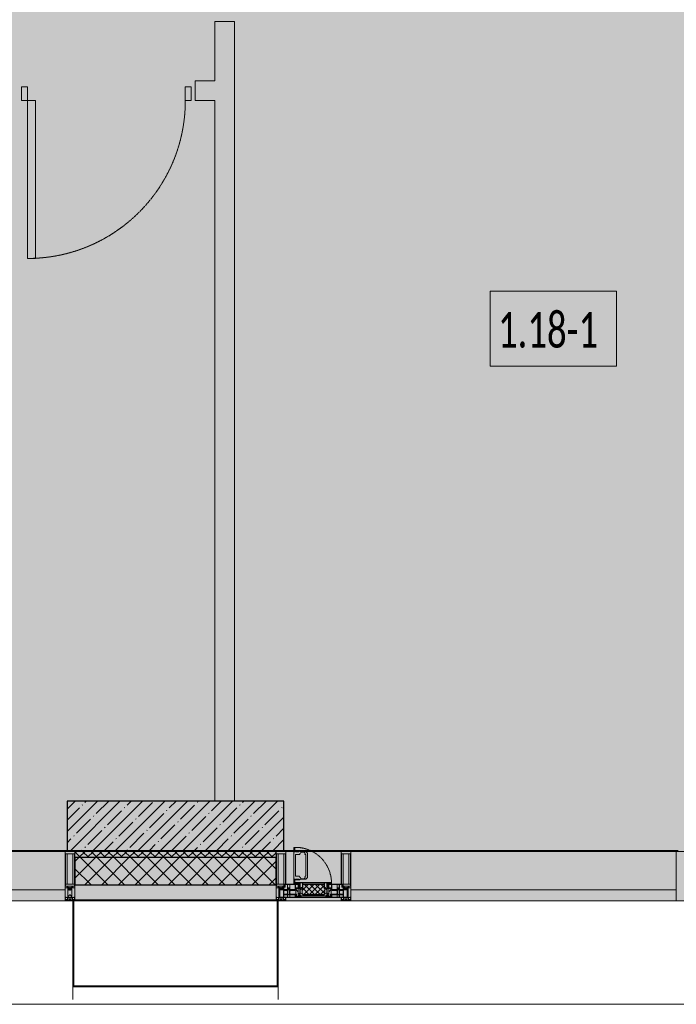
# Model space of a CAD drawing. Header units: millimetres. Extents: x -26897837 to 7466349, y -86687 to 22351.
# Tile 5 of 256: x 22988 to 26318, y -50259 to -45269. Entities that reach past the tile are written whole.
import ezdxf

# ---------------------------------------------------------------- set-up
doc = ezdxf.new("R2010")
doc.units = ezdxf.units.MM
doc.linetypes.add('-D1-02х01', pattern=[3, 2, -1])
for name, color, linetype, lineweight in [('_0', 7, 'Continuous', 13), ('A-010-A_ROOM', 7, 'Continuous', 18), ('A-200-M_WALL', 7, 'Continuous', 5), ('A-200-M_WALL_INT', 7, 'Continuous', 5), ('A-200-M_WALL_PAT', 7, 'Continuous', 5), ('A-214-M_CURT_WALL', 7, 'Continuous', 5), ('A-215-M_CURT_PANEL', 7, 'Continuous', 5), ('A-230-M_FLOOR', 7, 'Continuous', 5), ('A-280-M_COLUMN', 7, 'Continuous', 5), ('A-314-M_WINDOW', 7, 'Continuous', 5), ('A-325-M_DOOR', 7, 'Continuous', 5), ('S-280-M_COLUMN', 7, 'Continuous', 5), ('Z-060-M_DETAIL', 7, 'Continuous', 5), ('Ограждение', 7, 'Continuous', 5), ('Поручни', 7, 'Continuous', 5)]:
    doc.layers.add(name, color=color, linetype=linetype, lineweight=lineweight)
doc.styles.add('Calibri Light_2', font='Calibri light.ttf', dxfattribs={"width": 0.7, "height": 250})

# ---------------------------------------------------------------- blocks, each defined once
blk = doc.blocks.new('System Panel - A_PAN_Glass-5793590-50_AS_Plan_13')
at = {"layer": 'A-215-M_CURT_PANEL'}
for p, q in [((825, 55), (-825, 55)), ((-825, 55), (-825, 0)), ((825, 0), (825, 55)), ((-825, 0), (825, 0))]:
    blk.add_line(p, q, dxfattribs=at)
blk = doc.blocks.new('Rectangular Mullion - R_StandardFrame_50Wx250H-3725449-50_AS_Plan_13')
at = {"layer": 'A-214-M_CURT_WALL'}
blk.add_line((33540, -505), (31890, -505), dxfattribs=at)
blk = doc.blocks.new('A_PAN_Створка - 383мм-V18-50_AS_Plan_13')
at = {"layer": 'A-215-M_CURT_PANEL'}
h = blk.add_hatch(dxfattribs=at)
h.set_pattern_fill('FP_21', color=256, style=0, pattern_type=2)
h.set_pattern_definition([(225, (-11700, -754.981), (14.142136, -14.142136), []), (315, (-11700, -754.981), (14.142136, 14.142136), [])])
h.paths.add_polyline_path([(-10.9, -31.8), (-54.5, -31.8), (-54.9, -34.1), (-57.2, -36.4), (-57.2, -60.8), (-54.6, -63.4), (-53.6, -82.7), (54.6, -81.8), (54.6, -63.4), (57.2, -60.8), (57.2, -36.4), (54.9, -34.1), (54.5, -31.8)])
at = {"layer": 'A-314-M_WINDOW'}
for p, q in [((-67.9, -17), (-171, -17)), ((-171, -17), (-171, -57)), ((-171, -18.5), (-153.5, -18.5)), ((-153.5, -18.5), (-152, -20)), ((-152, -20), (-152, -73.5)), ((-150.5, -17), (-150.5, -29.4)), ((-132.4, -18.6), (-150.5, -18.6)), ((-150.5, -29.4), (-132.4, -29.4)), ((-150.5, -33.6), (-150.5, -68)), ((-136.3, -33.6), (-150.5, -33.6)), ((-137.2, -31), (-135.8, -35)), ((-132.5, -31), (-137.2, -31)), ((-132.1, -36.8), (-135.8, -35)), ((-132.1, -49), (-135.8, -50.8)), ((-132.5, -31.9), (-133.4, -33.7)), ((-133.4, -33.7), (-130.1, -35.3)), ((-132.5, -31.9), (-132.5, -31)), ((-132.4, -29.4), (-132.4, -18.6)), ((-132.1, -49), (-132.1, -36.8)), ((-131, -18.2), (-131, -29.5)), ((-120.8, -18.2), (-131, -18.2)), ((-131, -29.5), (-120.8, -29.5)), ((-131, -30.9), (-131, -33)), ((-120.8, -30.9), (-131, -30.9)), ((-129.4, -34.6), (-131, -33)), ((-130.1, -35.3), (-129.4, -34.6)), ((-130.1, -35.3), (-130.1, -50.4)), ((-122.4, -34.6), (-120.8, -33)), ((-121.7, -35.3), (-122.4, -34.6)), ((-118.4, -33.7), (-121.7, -35.3)), ((-121.7, -35.3), (-121.7, -50.4)), ((-120.8, -18.2), (-120.8, -29.5)), ((-120.8, -30.9), (-120.8, -33)), ((-119.7, -36.8), (-115.9, -35)), ((-119.7, -49), (-119.7, -36.8)), ((-119.7, -49), (-115.9, -50.8)), ((-119.3, -18.6), (-92.5, -18.6)), ((-119.3, -29.4), (-119.3, -18.6)), ((-92.5, -29.4), (-119.3, -29.4)), ((-119.3, -31), (-114.6, -31)), ((-119.3, -31.9), (-119.3, -31)), ((-119.3, -31.9), (-118.4, -33.7)), ((-114.6, -31), (-115.9, -35)), ((-94.1, -33.5), (-115.4, -33.5)), ((-89.9, -35.1), (-94.1, -33.5)), ((-92.5, -18.6), (-92.5, -29.4)), ((-90.8, -18.5), (-90.8, -29.4)), ((-87.3, -18.5), (-90.8, -18.5)), ((-90.8, -29.4), (-85.9, -29.4)), ((-89.9, -32.5), (-89.9, -35.1)), ((-85.9, -32.5), (-89.9, -32.5)), ((-89.9, -35.1), (-89.9, -50.9)), ((-87.3, -20.4), (-87.3, -18.5)), ((-87.3, -20.4), (-87.3, -21.9)), ((-84.8, -20.4), (-87.3, -20.4)), ((-87.3, -21.9), (-85.9, -21.9)), ((-85.9, -18.2), (-85.9, -20.4)), ((-75.9, -18.2), (-85.9, -18.2)), ((-85.9, -21.9), (-85.9, -29.4)), ((-85.9, -29.4), (-85.9, -32.5)), ((-85.9, -53.5), (-78, -45.6)), ((-83.4, -20.4), (-84.8, -20.4)), ((-70, -33.8), (-83.4, -20.4)), ((-78, -84), (-78, -23.5)), ((-78, -23.5), (-67.9, -23.5)), ((-78, -36.8), (-70, -36.8)), ((-78, -45.6), (-78, -36.8)), ((-75.9, -21.5), (-75.9, -18.2)), ((-75.9, -21.5), (-75.9, -23.5)), ((-74.9, -21.5), (-75.9, -21.5)), ((-75.9, -23.5), (-73, -23.5)), ((-74.9, -17.9), (-74.9, -21.5)), ((-68.9, -17.9), (-74.9, -17.9)), ((-67.2, -29.3), (-73, -23.5)), ((-61.4, -23.5), (-70, -32.1)), ((-70, -32.1), (-70, -62.5)), ((-70, -36.8), (-70, -33.8)), ((-68.9, -21.5), (-68.9, -17.9)), ((-67.9, -21.5), (-68.9, -21.5)), ((67.9, -17), (-67.9, -17)), ((-61.4, -23.5), (-67.9, -17)), ((-67.9, -17), (-67.9, -23.5)), ((-67.9, -17), (67.9, -17)), ((-67.9, -21.5), (-67.9, -23.5)), ((-67.9, -23.5), (-64.6, -26.8)), ((-67.9, -23.5), (-64.6, -26.8)), ((-64.6, -26.8), (-67.2, -29.3)), ((-64.6, -26.8), (-61.4, -23.5)), ((61.4, -23.5), (-61.4, -23.5)), ((67.9, -17), (61.4, -23.5)), ((70, -32.1), (61.4, -23.5)), ((61.4, -23.5), (64.6, -26.8)), ((67.9, -23.5), (64.6, -26.8)), ((64.6, -26.8), (67.9, -23.5)), ((64.6, -26.8), (67.2, -29.3)), ((67.2, -29.3), (73, -23.5)), ((67.9, -23.5), (67.9, -17)), ((171, -17), (67.9, -17)), ((67.9, -21.5), (67.9, -23.5)), ((67.9, -21.5), (68.9, -21.5)), ((67.9, -23.5), (78, -23.5)), ((68.9, -17.9), (74.9, -17.9)), ((68.9, -21.5), (68.9, -17.9)), ((70, -33.8), (83.4, -20.4)), ((70, -62.5), (70, -32.1)), ((70, -36.8), (70, -33.8)), ((78, -36.8), (70, -36.8)), ((75.9, -23.5), (73, -23.5)), ((74.9, -17.9), (74.9, -21.5)), ((74.9, -21.5), (75.9, -21.5)), ((75.9, -18.2), (85.9, -18.2)), ((75.9, -21.5), (75.9, -18.2)), ((75.9, -21.5), (75.9, -23.5)), ((78, -23.5), (78, -84)), ((78, -45.6), (78, -36.8)), ((85.9, -53.5), (78, -45.6)), ((83.4, -20.4), (84.8, -20.4)), ((84.8, -20.4), (87.3, -20.4)), ((85.9, -18.2), (85.9, -20.4)), ((85.9, -21.9), (85.9, -29.4)), ((87.3, -21.9), (85.9, -21.9)), ((85.9, -29.4), (85.9, -32.5)), ((90.8, -29.4), (85.9, -29.4)), ((85.9, -32.5), (89.9, -32.5)), ((87.3, -18.5), (90.8, -18.5)), ((87.3, -20.4), (87.3, -18.5)), ((87.3, -20.4), (87.3, -21.9)), ((89.9, -32.5), (89.9, -35.1)), ((89.9, -35.1), (94.1, -33.5)), ((89.9, -35.1), (89.9, -50.9)), ((90.8, -18.5), (90.8, -29.4)), ((92.5, -18.6), (92.5, -29.4)), ((119.3, -18.6), (92.5, -18.6)), ((92.5, -29.4), (119.3, -29.4)), ((94.1, -33.5), (115.4, -33.5)), ((114.6, -31), (115.9, -35)), ((119.3, -31), (114.6, -31)), ((119.7, -36.8), (115.9, -35)), ((119.7, -49), (115.9, -50.8)), ((119.3, -31.9), (118.4, -33.7)), ((118.4, -33.7), (121.7, -35.3)), ((119.3, -29.4), (119.3, -18.6)), ((119.3, -31.9), (119.3, -31)), ((119.7, -49), (119.7, -36.8)), ((120.8, -18.2), (120.8, -29.5)), ((120.8, -18.2), (131, -18.2)), ((131, -29.5), (120.8, -29.5)), ((120.8, -30.9), (120.8, -33)), ((120.8, -30.9), (131, -30.9)), ((122.4, -34.6), (120.8, -33)), ((121.7, -35.3), (122.4, -34.6)), ((121.7, -35.3), (121.7, -50.4)), ((129.4, -34.6), (131, -33)), ((130.1, -35.3), (129.4, -34.6)), ((133.4, -33.7), (130.1, -35.3)), ((130.1, -35.3), (130.1, -50.4)), ((131, -18.2), (131, -29.5)), ((131, -30.9), (131, -33)), ((132.1, -36.8), (135.8, -35)), ((132.1, -49), (132.1, -36.8)), ((132.1, -49), (135.8, -50.8)), ((132.4, -18.6), (150.5, -18.6)), ((132.4, -29.4), (132.4, -18.6)), ((150.5, -29.4), (132.4, -29.4)), ((132.5, -31), (137.2, -31)), ((132.5, -31.9), (132.5, -31)), ((132.5, -31.9), (133.4, -33.7)), ((137.2, -31), (135.8, -35)), ((136.3, -33.6), (150.5, -33.6)), ((150.5, -17), (150.5, -29.4)), ((150.5, -33.6), (150.5, -68)), ((153.5, -18.5), (152, -20)), ((152, -20), (152, -73.5)), ((171, -18.5), (153.5, -18.5)), ((171, -57), (171, -17)), ((-171, -55.5), (-152, -55.5)), ((-171, -57), (-156, -57)), ((-153, -60), (-153, -73.5)), ((-153, -73.5), (-150, -73.5)), ((-136.4, -52.4), (-150.5, -52.4)), ((-150.5, -56.6), (-132.4, -56.6)), ((-150.5, -68), (-143.5, -68)), ((-150.5, -69.5), (-150.5, -73.5)), ((-145, -69.5), (-150.5, -69.5)), ((-150, -73.5), (-150, -84)), ((-150, -84), (-78, -84)), ((-148.5, -81), (-148.5, -82.5)), ((-143.5, -81), (-148.5, -81)), ((-148.5, -82.5), (-132.4, -82.5)), ((-145, -69.5), (-145, -79.5)), ((-143.5, -68), (-143.5, -81)), ((-137.2, -54.8), (-135.8, -50.8)), ((-132.5, -54.8), (-137.2, -54.8)), ((-133.4, -52), (-130.1, -50.4)), ((-132.5, -53.8), (-133.4, -52)), ((-132.5, -53.8), (-132.5, -54.8)), ((-132.4, -56.6), (-132.4, -82.5)), ((-129.4, -51.1), (-131, -52.7)), ((-131, -55.1), (-131, -52.7)), ((-120.8, -55.1), (-131, -55.1)), ((-131, -56.5), (-131, -62.6)), ((-131, -56.5), (-120.8, -56.5)), ((-120.8, -62.6), (-131, -62.6)), ((-131, -64.6), (-120.8, -64.6)), ((-131, -82.5), (-131, -64.6)), ((-131, -82.5), (-120.8, -82.5)), ((-130.1, -50.4), (-129.4, -51.1)), ((-121.7, -50.4), (-122.4, -51.1)), ((-122.4, -51.1), (-120.8, -52.7)), ((-118.4, -52), (-121.7, -50.4)), ((-120.8, -55.1), (-120.8, -52.7)), ((-120.8, -56.5), (-120.8, -62.6)), ((-120.8, -82.5), (-120.8, -64.6)), ((-119.3, -53.8), (-118.4, -52)), ((-119.3, -53.8), (-119.3, -54.8)), ((-119.3, -54.8), (-114.6, -54.8)), ((-119.3, -56.6), (-119.3, -82.5)), ((-92.5, -56.6), (-119.3, -56.6)), ((-119.3, -82.5), (-92.5, -82.5)), ((-114.6, -54.8), (-115.9, -50.8)), ((-94.1, -52.5), (-115.3, -52.5)), ((-89.9, -50.9), (-94.1, -52.5)), ((-92.5, -56.6), (-92.5, -82.5)), ((-73.9, -87.5), (-91.5, -87.5)), ((-91.5, -87.5), (-91.5, -92)), ((-91.5, -92), (91.5, -92)), ((-90.8, -56.6), (-85.9, -56.6)), ((-90.8, -62.7), (-90.8, -56.6)), ((-80.4, -62.7), (-90.8, -62.7)), ((-90.8, -64.6), (-90.8, -82.5)), ((-80.1, -64.6), (-90.8, -64.6)), ((-90.8, -82.5), (-79.5, -82.5)), ((-89.9, -52.2), (-89.9, -50.9)), ((-89.9, -52.2), (-88.6, -53.5)), ((-85.9, -53.5), (-88.6, -53.5)), ((-85.9, -56.6), (-85.9, -53.5)), ((-78, -84), (-85, -84)), ((-85, -84), (-85, -87.5)), ((-85, -87.5), (-78, -87.5)), ((-80.4, -61.1), (-80.4, -62.7)), ((-78, -61.1), (-80.4, -61.1)), ((-80.1, -66.1), (-80.1, -64.6)), ((-78, -66.1), (-80.1, -66.1)), ((-79.5, -80.6), (-78, -80.6)), ((-79.5, -82.5), (-79.5, -80.6)), ((-78, -66.1), (-78, -61.1)), ((-78, -87.5), (-78, -84)), ((-78, -84), (-73.9, -84)), ((-70, -62.5), (-73.9, -62.5)), ((-73.9, -62.5), (-73.9, -87.5)), ((73.9, -62.5), (70, -62.5)), ((73.9, -87.5), (73.9, -62.5)), ((73.9, -84), (78, -84)), ((91.5, -87.5), (73.9, -87.5)), ((78, -61.1), (80.4, -61.1)), ((78, -66.1), (78, -61.1)), ((78, -66.1), (80.1, -66.1)), ((79.5, -80.6), (78, -80.6)), ((78, -87.5), (78, -84)), ((78, -84), (85, -84)), ((78, -84), (150, -84)), ((85, -87.5), (78, -87.5)), ((79.5, -82.5), (79.5, -80.6)), ((90.8, -82.5), (79.5, -82.5)), ((80.1, -64.6), (90.8, -64.6)), ((80.1, -66.1), (80.1, -64.6)), ((80.4, -61.1), (80.4, -62.7)), ((80.4, -62.7), (90.8, -62.7)), ((85, -84), (85, -87.5)), ((85.9, -53.5), (88.6, -53.5)), ((85.9, -56.6), (85.9, -53.5)), ((90.8, -56.6), (85.9, -56.6)), ((89.9, -52.2), (88.6, -53.5)), ((89.9, -50.9), (94.1, -52.5)), ((89.9, -52.2), (89.9, -50.9)), ((90.8, -62.7), (90.8, -56.6)), ((90.8, -64.6), (90.8, -82.5)), ((91.5, -92), (91.5, -87.5)), ((92.5, -56.6), (119.3, -56.6)), ((92.5, -56.6), (92.5, -82.5)), ((119.3, -82.5), (92.5, -82.5)), ((94.1, -52.5), (115.3, -52.5)), ((114.6, -54.8), (115.9, -50.8)), ((119.3, -54.8), (114.6, -54.8)), ((118.4, -52), (121.7, -50.4)), ((119.3, -53.8), (118.4, -52)), ((119.3, -53.8), (119.3, -54.8)), ((119.3, -56.6), (119.3, -82.5)), ((122.4, -51.1), (120.8, -52.7)), ((120.8, -55.1), (120.8, -52.7)), ((120.8, -55.1), (131, -55.1)), ((120.8, -56.5), (120.8, -62.6)), ((131, -56.5), (120.8, -56.5)), ((120.8, -62.6), (131, -62.6)), ((120.8, -82.5), (120.8, -64.6)), ((131, -64.6), (120.8, -64.6)), ((131, -82.5), (120.8, -82.5)), ((121.7, -50.4), (122.4, -51.1)), ((130.1, -50.4), (129.4, -51.1)), ((129.4, -51.1), (131, -52.7)), ((133.4, -52), (130.1, -50.4)), ((131, -55.1), (131, -52.7)), ((131, -56.5), (131, -62.6)), ((131, -82.5), (131, -64.6)), ((150.5, -56.6), (132.4, -56.6)), ((132.4, -56.6), (132.4, -82.5)), ((148.5, -82.5), (132.4, -82.5)), ((132.5, -53.8), (133.4, -52)), ((132.5, -53.8), (132.5, -54.8)), ((132.5, -54.8), (137.2, -54.8)), ((137.2, -54.8), (135.8, -50.8)), ((136.4, -52.4), (150.5, -52.4)), ((143.5, -68), (143.5, -81)), ((150.5, -68), (143.5, -68)), ((143.5, -81), (148.5, -81)), ((145, -69.5), (150.5, -69.5)), ((145, -69.5), (145, -79.5)), ((148.5, -81), (148.5, -82.5)), ((150, -84), (150, -73.5)), ((150, -73.5), (153, -73.5)), ((150.5, -69.5), (150.5, -73.5)), ((171, -55.5), (152, -55.5)), ((153, -73.5), (153, -60)), ((156, -57), (171, -57))]:
    blk.add_line(p, q, dxfattribs=at)
for centre, start, end in [((-156, -60), 0, 90), ((156, -60), 90, 180)]:
    blk.add_arc(centre, 3, start, end, dxfattribs=at)
at = {"layer": 'A-314-M_WINDOW', "linetype": '-D1-02х01'}
blk.add_arc((91.4, -87.5), 183, 181.4091, 271.1445, dxfattribs=at)
at = {"layer": 'Z-060-M_DETAIL'}
for p, q in [((-70, -32.1), (-61.4, -23.5)), ((-70, -62.5), (-70, -32.1)), ((-67.8, -38.3), (-65.7, -37.4)), ((-67.8, -55.7), (-67.8, -38.3)), ((-65.7, -37.4), (-60.8, -34.7)), ((61.4, -23.5), (-61.4, -23.5)), ((-60.8, -34.7), (-57.3, -35.9)), ((-55.2, -33.8), (-57.3, -35.9)), ((-54.9, -34.1), (-57.2, -36.4)), ((-57.2, -36.4), (-57.2, -60.8)), ((-55.2, -33.8), (-54.8, -31.5)), ((-54.9, -25.8), (-53.9, -24.8)), ((-54.9, -29.5), (-54.9, -25.8)), ((-53.9, -30.5), (-54.9, -29.5)), ((-54.5, -31.8), (-54.9, -34.1)), ((0, -31.5), (-54.8, -31.5)), ((54.5, -31.8), (-54.5, -31.8)), ((-53.9, -24.8), (53.9, -24.8)), ((53.9, -30.5), (-53.9, -30.5)), ((0, -31.5), (54.8, -31.5)), ((54.9, -25.8), (53.9, -24.8)), ((53.9, -30.5), (54.9, -29.5)), ((54.9, -34.1), (54.5, -31.8)), ((55.2, -33.8), (54.8, -31.5)), ((54.9, -29.5), (54.9, -25.8)), ((57.2, -36.4), (54.9, -34.1)), ((55.2, -33.8), (57.3, -35.9)), ((57.2, -60.8), (57.2, -36.4)), ((60.8, -34.7), (57.3, -35.9)), ((65.7, -37.4), (60.8, -34.7)), ((70, -32.1), (61.4, -23.5)), ((67.8, -38.3), (65.7, -37.4)), ((67.8, -55.7), (67.8, -38.3)), ((70, -62.5), (70, -32.1)), ((-91.5, -87.5), (-73.9, -87.5)), ((-91.5, -92), (-91.5, -87.5)), ((-91.5, -92), (91.5, -92)), ((-83.4, -90.3), (-83.4, -87.5)), ((-83.4, -90.3), (-69.4, -90.3)), ((-73.9, -62.5), (-70, -62.5)), ((-73.9, -87.5), (-73.9, -62.5)), ((-69.4, -66.5), (-73.9, -66.5)), ((-73.9, -81.5), (-69.4, -81.5)), ((-69.4, -85.5), (-73.9, -85.5)), ((-69.4, -81.5), (-69.4, -66.5)), ((-69.4, -90.3), (-69.4, -85.5)), ((-61.7, -62.5), (-67.9, -62.5)), ((-67.9, -62.5), (-67.9, -89.3)), ((-67.9, -89.3), (-66.9, -90.3)), ((-66, -56.5), (-67.8, -55.7)), ((-66.9, -90.3), (-57.4, -90.3)), ((-66, -56.5), (-62, -59.1)), ((-62, -59.1), (-60.7, -61)), ((-61.7, -64.9), (-61.7, -62.5)), ((-60.1, -67.7), (-61.7, -64.9)), ((-60.7, -61), (-57.4, -61)), ((-56.4, -67.7), (-60.1, -67.7)), ((-57.4, -61), (-54.9, -63.5)), ((-57.4, -90.3), (-56.4, -89.4)), ((-57.2, -60.8), (-54.6, -63.4)), ((-56.4, -89.4), (-56.4, -67.7)), ((-54.9, -63.5), (-54.9, -81.9)), ((-54.9, -81.9), (-53.8, -83)), ((-54.9, -85.6), (-53.9, -84.6)), ((-54.9, -89.3), (-54.9, -85.6)), ((-53.9, -90.3), (-54.9, -89.3)), ((-54.6, -63.4), (-54.6, -81.8)), ((-54.6, -81.8), (-53.6, -82.7)), ((-53.9, -84.6), (53.9, -84.6)), ((53.9, -90.3), (-53.9, -90.3)), ((53.8, -83), (-53.8, -83)), ((-53.6, -82.7), (53.6, -82.7)), ((53.6, -82.7), (54.6, -81.8)), ((54.9, -81.9), (53.8, -83)), ((54.9, -85.6), (53.9, -84.6)), ((53.9, -90.3), (54.9, -89.3)), ((54.6, -63.4), (57.2, -60.8)), ((54.6, -81.8), (54.6, -63.4)), ((57.4, -61), (54.9, -63.5)), ((54.9, -63.5), (54.9, -81.9)), ((54.9, -89.3), (54.9, -85.6)), ((56.4, -67.7), (60.1, -67.7)), ((56.4, -89.4), (56.4, -67.7)), ((57.4, -90.3), (56.4, -89.4)), ((60.7, -61), (57.4, -61)), ((66.9, -90.3), (57.4, -90.3)), ((60.1, -67.7), (61.7, -64.9)), ((62, -59.1), (60.7, -61)), ((61.7, -62.5), (67.9, -62.5)), ((61.7, -64.9), (61.7, -62.5)), ((66, -56.5), (62, -59.1)), ((66, -56.5), (67.8, -55.7)), ((67.9, -89.3), (66.9, -90.3)), ((67.9, -62.5), (67.9, -89.3)), ((69.4, -66.5), (73.9, -66.5)), ((69.4, -81.5), (69.4, -66.5)), ((73.9, -81.5), (69.4, -81.5)), ((69.4, -85.5), (73.9, -85.5)), ((69.4, -90.3), (69.4, -85.5)), ((83.4, -90.3), (69.4, -90.3)), ((73.9, -62.5), (70, -62.5)), ((73.9, -87.5), (73.9, -62.5)), ((91.5, -87.5), (73.9, -87.5)), ((83.4, -90.3), (83.4, -87.5)), ((91.5, -92), (91.5, -87.5))]:
    blk.add_line(p, q, dxfattribs=at)
at = {"layer": 'Z-060-M_DETAIL', "color": 9, "true_color": 0xc8c8c8}
for p, q in [((95.1, -87.5), (95.1, -105.1)), ((99.6, -87.5), (95.1, -87.5)), ((97.9, -95.6), (95.1, -95.6)), ((97.9, -95.6), (97.9, -109.6)), ((99.6, -270.5), (99.6, -87.5)), ((39.7, -109), (31.1, -117.6)), ((31.1, -117.6), (31.1, -240.4)), ((41.4, -123.8), (39.1, -124.2)), ((39.1, -179), (39.1, -124.2)), ((70.1, -109), (39.7, -109)), ((41.4, -123.8), (43.5, -121.7)), ((45, -113.3), (42.3, -118.2)), ((42.3, -118.2), (43.5, -121.7)), ((45.9, -111.2), (45, -113.3)), ((63.3, -111.2), (45.9, -111.2)), ((64.1, -113), (63.3, -111.2)), ((64.1, -113), (66.7, -117)), ((66.7, -117), (68.6, -118.3)), ((68.6, -118.3), (68.6, -121.6)), ((68.6, -121.6), (71.1, -124.1)), ((70.1, -105.1), (70.1, -109)), ((95.1, -105.1), (70.1, -105.1)), ((71.1, -124.1), (89.5, -124.1)), ((74.1, -109.6), (74.1, -105.1)), ((89.1, -109.6), (74.1, -109.6)), ((89.1, -105.1), (89.1, -109.6)), ((89.5, -124.1), (90.6, -125.2)), ((90.6, -125.2), (90.6, -232.8)), ((93.1, -109.6), (93.1, -105.1)), ((97.9, -109.6), (93.1, -109.6)), ((39.1, -179), (39.1, -233.8)), ((39.7, -249), (31.1, -240.4)), ((41.4, -234.2), (39.1, -233.8)), ((70.1, -249), (39.7, -249)), ((41.4, -234.2), (43.5, -236.3)), ((42.3, -239.8), (43.5, -236.3)), ((45, -244.7), (42.3, -239.8)), ((45.9, -246.8), (45, -244.7)), ((63.3, -246.8), (45.9, -246.8)), ((64.1, -245), (63.3, -246.8)), ((64.1, -245), (66.7, -241)), ((66.7, -241), (68.6, -239.7)), ((68.6, -236.4), (71.1, -233.9)), ((68.6, -239.7), (68.6, -236.4)), ((70.1, -252.9), (70.1, -249)), ((71.1, -233.9), (89.5, -233.9)), ((74.1, -248.4), (74.1, -252.9)), ((89.1, -248.4), (74.1, -248.4)), ((89.1, -252.9), (89.1, -248.4)), ((89.5, -233.9), (90.6, -232.8)), ((93.1, -248.4), (93.1, -252.9)), ((97.9, -248.4), (93.1, -248.4)), ((97.9, -262.4), (97.9, -248.4)), ((95.1, -252.9), (70.1, -252.9)), ((95.1, -270.5), (95.1, -252.9)), ((97.9, -262.4), (95.1, -262.4)), ((99.6, -270.5), (95.1, -270.5))]:
    blk.add_line(p, q, dxfattribs=at)
blk = doc.blocks.new('Rectangular Mullion - R_StandardFrame_50Wx250H-V3-50_AS_Plan_13')
at = {"layer": 'A-214-M_CURT_WALL'}
for p, q in [((37450, 15934.9), (37450, 16145)), ((37700, 15865), (37700, 16145)), ((37450, 15865), (37450, 15905.4))]:
    blk.add_line(p, q, dxfattribs=at)
blk = doc.blocks.new('Rectangular Mullion - 50Wx250H-V1-50_AS_Plan_13')
at = {"layer": 'Z-060-M_DETAIL'}
for p, q in [((-25, 84), (-25, 250)), ((-25, 250), (0, 250)), ((25, 250), (0, 250)), ((25, 65.2), (25, 250)), ((-23, 237.3), (0, 237.3)), ((-23, 237.3), (-23, 84)), ((-14.9, 84), (-14.9, 237.3)), ((23, 237.3), (0, 237.3)), ((14.9, 84), (14.9, 237.3)), ((23, 237.3), (23, 73.6)), ((0, 84), (-15, 84)), ((-0.5, 73.6), (-15, 73.6)), ((-10, 71.3), (-12, 71.3)), ((-10, 57.4), (-10, 71.3)), ((-7, 65.2), (-5.9, 67.3)), ((-7, 65.2), (-7, 57)), ((-4.1, 67.3), (-5.9, 67.3)), ((-4.1, 67.3), (-2.9, 65.1)), ((-2.9, 65.1), (-2.9, 57)), ((0, 84), (23, 84)), ((0.5, 73.6), (23, 73.6)), ((4.1, 67.3), (2.9, 65.1)), ((2.9, 65.1), (2.9, 57)), ((4.1, 67.3), (5.9, 67.3)), ((7, 65.2), (5.9, 67.3)), ((7, 65.2), (7, 54.7)), ((8.7, 53), (7, 54.7)), ((8.7, 53), (10, 53)), ((10, 71.3), (14, 71.3)), ((10, 53), (10, 71.3)), ((10, 53), (10, 17)), ((14, 71.3), (14, 65.2)), ((14, 65.2), (25, 65.2)), ((-23.8, 14.6), (-25, 14.2)), ((-25, 0), (-25, 14.2)), ((-23.8, 17), (-23.8, 14.6)), ((-22.5, 10.6), (-23.8, 14.6)), ((-22.5, 10.6), (-23.7, 9.9)), ((-23.7, 1.3), (-23.7, 9.9)), ((-23.7, 1.3), (-11.8, 1.3)), ((-23.2, 10.2), (-22.5, 8)), ((-22.5, 8), (-22.5, 4.5)), ((-21.3, 4.5), (-22.5, 4.5)), ((-22.3, 17), (-22.3, 16)), ((-22.3, 16), (-21.3, 16)), ((-19.9, 17), (-21.3, 16)), ((-21.3, 4.5), (-21.3, 6.5)), ((-21.3, 6.5), (-14.2, 6.5)), ((-7.4, 16.6), (-18.4, 16.6)), ((-14.2, 6.5), (-14.2, 4.5)), ((-13.2, 4.5), (-14.2, 4.5)), ((-13.2, 4.5), (-12.2, 7.2)), ((-12.7, 7.6), (-11.3, 11.4)), ((-12.7, 7.6), (-11.8, 6.9)), ((-12.2, 9), (-12.2, 14.8)), ((-12.2, 14.8), (0, 14.8)), ((-11.8, 1.3), (-11.8, 6.9)), ((-10.5, 11.2), (-11.3, 11.4)), ((-10.5, 1.5), (-10.5, 11.2)), ((-4.8, 1.5), (-10.5, 1.5)), ((0, 8), (-4.8, 8)), ((-4.8, 1.5), (-4.8, 8)), ((-2.6, 16.8), (0, 16.8)), ((2.6, 16.8), (0, 16.8)), ((0, 14.8), (0, 16.8)), ((0, 14.8), (0, 16.8)), ((12.2, 14.8), (0, 14.8)), ((0, 0), (0, 8)), ((0, 8), (4.8, 8)), ((0, 0), (0, 8)), ((4.8, 1.5), (4.8, 8)), ((4.8, 1.5), (10.5, 1.5)), ((8.5, 23), (6, 25.5)), ((6, 18), (7.4, 18)), ((7.4, 18), (7.4, 16.6)), ((7.4, 16.6), (18.4, 16.6)), ((7.5, 18.5), (8.5, 18.5)), ((7.5, 17), (7.5, 18.5)), ((10, 17), (7.5, 17)), ((8.5, 18.5), (8.5, 23)), ((10.5, 11.2), (11.3, 11.4)), ((10.5, 1.5), (10.5, 11.2)), ((12.7, 7.6), (11.3, 11.4)), ((12.7, 7.6), (11.8, 6.9)), ((11.8, 1.3), (11.8, 6.9)), ((23.7, 1.3), (11.8, 1.3)), ((12.2, 9), (12.2, 14.8)), ((13.2, 4.5), (12.2, 7.2)), ((13.2, 4.5), (14.2, 4.5)), ((21.3, 6.5), (14.2, 6.5)), ((14.2, 6.5), (14.2, 4.5)), ((18.4, 16.6), (19, 17.6)), ((19, 17.6), (21.3, 16)), ((22.3, 16), (21.3, 16)), ((21.3, 4.5), (21.3, 6.5)), ((21.3, 4.5), (22.5, 4.5)), ((22.3, 17), (22.3, 16)), ((22.3, 17), (23.8, 17)), ((22.5, 10.6), (23.8, 14.6)), ((22.5, 10.6), (23.7, 9.9)), ((23.2, 10.2), (22.5, 8)), ((22.5, 8), (22.5, 4.5)), ((23.7, 1.3), (23.7, 9.9)), ((23.8, 17), (23.8, 14.6)), ((23.8, 14.6), (25, 14.2)), ((25, 0), (25, 14.2)), ((-25, 0), (0, 0)), ((25, 0), (0, 0))]:
    blk.add_line(p, q, dxfattribs=at)
for centre, start, end in [((-0.5, 73.1), 360, 90), ((0.5, 73.1), 90, 180)]:
    blk.add_arc(centre, 0.5, start, end, dxfattribs=at)
blk = doc.blocks.new('Rectangular Mullion - R_StandardFrame_50Wx250H-V16-50_AS_Plan_13')
at = {"layer": 'A-214-M_CURT_WALL', "lineweight": 9}
for p, q in [((-25, -17), (-25, 0)), ((-25, 0), (25, 0)), ((25, 0), (25, -250)), ((-25, -250), (-25, -84)), ((25, -250), (-25, -250))]:
    blk.add_line(p, q, dxfattribs=at)
blk = doc.blocks.new('Rectangular Mullion - R_StandardFrame_50Wx250H-3812575-50_AS_Plan_13')
at = {"layer": 'A-214-M_CURT_WALL', "lineweight": 9}
for p, q in [((-50, -250), (-50, 0)), ((-50, 0), (0, 0)), ((0, 0), (0, -250)), ((0, -250), (-50, -250))]:
    blk.add_line(p, q, dxfattribs=at)
blk = doc.blocks.new('Rectangular Mullion - 50Wx250H-2623690-50_AS_Plan_13')
at = {"layer": 'Z-060-M_DETAIL'}
for p, q in [((-25, 65.2), (-25, 250)), ((-25, 250), (0, 250)), ((25, 250), (0, 250)), ((25, 65.2), (25, 250)), ((-23, 237.3), (0, 237.3)), ((-23, 237.3), (-23, 73.6)), ((-14.9, 84), (-14.9, 237.3)), ((23, 237.3), (0, 237.3)), ((14.9, 84), (14.9, 237.3)), ((23, 237.3), (23, 73.6)), ((-14, 65.2), (-25, 65.2)), ((0, 84), (-23, 84)), ((-0.5, 73.6), (-23, 73.6)), ((-14, 71.3), (-14, 65.2)), ((-10, 71.3), (-14, 71.3)), ((-10, 53), (-10, 71.3)), ((-8.7, 53), (-10, 53)), ((-10, 53), (-10, 17)), ((-8.7, 53), (-7, 54.7)), ((-7, 65.2), (-5.9, 67.3)), ((-7, 65.2), (-7, 54.7)), ((-4.1, 67.3), (-5.9, 67.3)), ((-4.1, 67.3), (-2.9, 65.1)), ((-2.9, 65.1), (-2.9, 54.6)), ((-1.3, 53), (-2.9, 54.6)), ((0, 53), (-1.3, 53)), ((0, 84), (23, 84)), ((0, 53), (1.3, 53)), ((0.5, 73.6), (23, 73.6)), ((1.3, 53), (2.9, 54.6)), ((4.1, 67.3), (2.9, 65.1)), ((2.9, 65.1), (2.9, 54.6)), ((4.1, 67.3), (5.9, 67.3)), ((7, 65.2), (5.9, 67.3)), ((7, 65.2), (7, 54.7)), ((8.7, 53), (7, 54.7)), ((8.7, 53), (10, 53)), ((10, 71.3), (14, 71.3)), ((10, 53), (10, 71.3)), ((10, 53), (10, 17)), ((14, 71.3), (14, 65.2)), ((14, 65.2), (25, 65.2)), ((-23.8, 14.6), (-25, 14.2)), ((-25, 0), (-25, 14.2)), ((-22.3, 17), (-23.8, 17)), ((-23.8, 17), (-23.8, 14.6)), ((-22.5, 10.6), (-23.8, 14.6)), ((-22.5, 10.6), (-23.7, 9.9)), ((-23.7, 1.3), (-23.7, 9.9)), ((-23.7, 1.3), (-11.8, 1.3)), ((-23.2, 10.2), (-22.5, 8)), ((-22.5, 8), (-22.5, 4.5)), ((-21.3, 4.5), (-22.5, 4.5)), ((-22.3, 17), (-22.3, 16)), ((-22.3, 16), (-21.3, 16)), ((-19, 17.6), (-21.3, 16)), ((-21.3, 4.5), (-21.3, 6.5)), ((-21.3, 6.5), (-14.2, 6.5)), ((-18.4, 16.6), (-19, 17.6)), ((-7.4, 16.6), (-18.4, 16.6)), ((-14.2, 6.5), (-14.2, 4.5)), ((-13.2, 4.5), (-14.2, 4.5)), ((-13.2, 4.5), (-12.2, 7.2)), ((-12.7, 7.6), (-11.3, 11.4)), ((-12.7, 7.6), (-11.8, 6.9)), ((-12.2, 9), (-12.2, 14.8)), ((-12.2, 14.8), (0, 14.8)), ((-11.8, 1.3), (-11.8, 6.9)), ((-10.5, 11.2), (-11.3, 11.4)), ((-10.5, 1.5), (-10.5, 11.2)), ((-4.8, 1.5), (-10.5, 1.5)), ((-10, 17), (-7.5, 17)), ((-8.5, 23), (-1.5, 30)), ((-8.5, 18.5), (-8.5, 23)), ((-7.5, 18.5), (-8.5, 18.5)), ((-7.5, 17), (-7.5, 18.5)), ((-7.4, 18), (-7.4, 16.6)), ((-2.6, 18), (-7.4, 18)), ((0, 8), (-4.8, 8)), ((-4.8, 1.5), (-4.8, 8)), ((-2.6, 18), (-2.6, 16.8)), ((-2.6, 16.8), (0, 16.8)), ((-1.5, 30), (0, 30)), ((1.5, 30), (0, 30)), ((2.6, 16.8), (0, 16.8)), ((0, 14.8), (0, 16.8)), ((0, 14.8), (0, 16.8)), ((12.2, 14.8), (0, 14.8)), ((0, 0), (0, 8)), ((0, 8), (4.8, 8)), ((0, 0), (0, 8)), ((8.5, 23), (1.5, 30)), ((2.6, 18), (2.6, 16.8)), ((2.6, 18), (7.4, 18)), ((4.8, 1.5), (4.8, 8)), ((4.8, 1.5), (10.5, 1.5)), ((7.4, 18), (7.4, 16.6)), ((7.4, 16.6), (18.4, 16.6)), ((7.5, 18.5), (8.5, 18.5)), ((7.5, 17), (7.5, 18.5)), ((10, 17), (7.5, 17)), ((8.5, 18.5), (8.5, 23)), ((10.5, 11.2), (11.3, 11.4)), ((10.5, 1.5), (10.5, 11.2)), ((12.7, 7.6), (11.3, 11.4)), ((12.7, 7.6), (11.8, 6.9)), ((11.8, 1.3), (11.8, 6.9)), ((23.7, 1.3), (11.8, 1.3)), ((12.2, 9), (12.2, 14.8)), ((13.2, 4.5), (12.2, 7.2)), ((13.2, 4.5), (14.2, 4.5)), ((21.3, 6.5), (14.2, 6.5)), ((14.2, 6.5), (14.2, 4.5)), ((18.4, 16.6), (19, 17.6)), ((19, 17.6), (21.3, 16)), ((22.3, 16), (21.3, 16)), ((21.3, 4.5), (21.3, 6.5)), ((21.3, 4.5), (22.5, 4.5)), ((22.3, 17), (22.3, 16)), ((22.3, 17), (23.8, 17)), ((22.5, 10.6), (23.8, 14.6)), ((22.5, 10.6), (23.7, 9.9)), ((23.2, 10.2), (22.5, 8)), ((22.5, 8), (22.5, 4.5)), ((23.7, 1.3), (23.7, 9.9)), ((23.8, 17), (23.8, 14.6)), ((23.8, 14.6), (25, 14.2)), ((25, 0), (25, 14.2)), ((-25, 0), (0, 0)), ((25, 0), (0, 0))]:
    blk.add_line(p, q, dxfattribs=at)
for centre, start, end in [((-0.5, 73.1), 360, 90), ((0.5, 73.1), 90, 180)]:
    blk.add_arc(centre, 0.5, start, end, dxfattribs=at)
blk = doc.blocks.new('Rectangular Mullion - 50Wx250H-V26-50_AS_Plan_13')
at = {"layer": 'Z-060-M_DETAIL'}
for p, q in [((-25, 65.2), (-25, 250)), ((-25, 250), (0, 250)), ((25, 250), (0, 250)), ((25, 84), (25, 250)), ((-23, 237.3), (0, 237.3)), ((-23, 237.3), (-23, 73.6)), ((-14.9, 84), (-14.9, 237.3)), ((23, 237.3), (0, 237.3)), ((14.9, 84), (14.9, 237.3)), ((23, 237.3), (23, 84)), ((-14, 65.2), (-25, 65.2)), ((0, 84), (-23, 84)), ((-0.5, 73.6), (-23, 73.6)), ((-14, 71.3), (-14, 65.2)), ((-10, 71.3), (-14, 71.3)), ((-10, 53), (-10, 71.3)), ((-8.7, 53), (-10, 53)), ((-10, 53), (-10, 17)), ((-8.7, 53), (-7, 54.7)), ((-7, 65.2), (-5.9, 67.3)), ((-7, 65.2), (-7, 54.7)), ((-4.1, 67.3), (-5.9, 67.3)), ((-4.1, 67.3), (-2.9, 65.1)), ((-2.9, 65.1), (-2.9, 57)), ((0, 84), (15, 84)), ((0.5, 73.6), (15, 73.6)), ((4.1, 67.3), (2.9, 65.1)), ((2.9, 65.1), (2.9, 57)), ((4.1, 67.3), (5.9, 67.3)), ((7, 65.2), (5.9, 67.3)), ((7, 65.2), (7, 57)), ((10, 71.3), (12, 71.3)), ((10, 57.4), (10, 71.3)), ((-23.8, 14.6), (-25, 14.2)), ((-25, 0), (-25, 14.2)), ((-22.3, 17), (-23.8, 17)), ((-23.8, 17), (-23.8, 14.6)), ((-22.5, 10.6), (-23.8, 14.6)), ((-22.5, 10.6), (-23.7, 9.9)), ((-23.7, 1.3), (-23.7, 9.9)), ((-23.7, 1.3), (-11.8, 1.3)), ((-23.2, 10.2), (-22.5, 8)), ((-22.5, 8), (-22.5, 4.5)), ((-21.3, 4.5), (-22.5, 4.5)), ((-22.3, 17), (-22.3, 16)), ((-22.3, 16), (-21.3, 16)), ((-19, 17.6), (-21.3, 16)), ((-21.3, 4.5), (-21.3, 6.5)), ((-21.3, 6.5), (-14.2, 6.5)), ((-18.4, 16.6), (-19, 17.6)), ((-7.4, 16.6), (-18.4, 16.6)), ((-14.2, 6.5), (-14.2, 4.5)), ((-13.2, 4.5), (-14.2, 4.5)), ((-13.2, 4.5), (-12.2, 7.2)), ((-12.7, 7.6), (-11.3, 11.4)), ((-12.7, 7.6), (-11.8, 6.9)), ((-12.2, 9), (-12.2, 14.8)), ((-12.2, 14.8), (0, 14.8)), ((-11.8, 1.3), (-11.8, 6.9)), ((-10.5, 11.2), (-11.3, 11.4)), ((-10.5, 1.5), (-10.5, 11.2)), ((-4.8, 1.5), (-10.5, 1.5)), ((-10, 17), (-7.5, 17)), ((-8.5, 23), (-6, 25.5)), ((-8.5, 18.5), (-8.5, 23)), ((-7.5, 18.5), (-8.5, 18.5)), ((-7.5, 17), (-7.5, 18.5)), ((-7.4, 18), (-7.4, 16.6)), ((-6, 18), (-7.4, 18)), ((0, 8), (-4.8, 8)), ((-4.8, 1.5), (-4.8, 8)), ((-2.6, 16.8), (0, 16.8)), ((2.6, 16.8), (0, 16.8)), ((0, 14.8), (0, 16.8)), ((0, 14.8), (0, 16.8)), ((12.2, 14.8), (0, 14.8)), ((0, 0), (0, 8)), ((0, 8), (4.8, 8)), ((0, 0), (0, 8)), ((4.8, 1.5), (4.8, 8)), ((4.8, 1.5), (10.5, 1.5)), ((7.4, 16.6), (18.4, 16.6)), ((10.5, 11.2), (11.3, 11.4)), ((10.5, 1.5), (10.5, 11.2)), ((12.7, 7.6), (11.3, 11.4)), ((12.7, 7.6), (11.8, 6.9)), ((11.8, 1.3), (11.8, 6.9)), ((23.7, 1.3), (11.8, 1.3)), ((12.2, 9), (12.2, 14.8)), ((13.2, 4.5), (12.2, 7.2)), ((13.2, 4.5), (14.2, 4.5)), ((21.3, 6.5), (14.2, 6.5)), ((14.2, 6.5), (14.2, 4.5)), ((19.9, 17), (21.3, 16)), ((22.3, 16), (21.3, 16)), ((21.3, 4.5), (21.3, 6.5)), ((21.3, 4.5), (22.5, 4.5)), ((22.3, 17), (22.3, 16)), ((22.5, 10.6), (23.8, 14.6)), ((22.5, 10.6), (23.7, 9.9)), ((23.2, 10.2), (22.5, 8)), ((22.5, 8), (22.5, 4.5)), ((23.7, 1.3), (23.7, 9.9)), ((23.8, 17), (23.8, 14.6)), ((23.8, 14.6), (25, 14.2)), ((25, 0), (25, 14.2)), ((-25, 0), (0, 0)), ((25, 0), (0, 0))]:
    blk.add_line(p, q, dxfattribs=at)
for centre, start, end in [((-0.5, 73.1), 360, 90), ((0.5, 73.1), 90, 180)]:
    blk.add_arc(centre, 0.5, start, end, dxfattribs=at)
blk = doc.blocks.new('Rectangular Mullion - R_StandardFrame_50Wx250H-3548768-50_AS_Plan_13')
at = {"layer": 'A-214-M_CURT_WALL', "lineweight": 9}
for p, q in [((0, 0), (-50, 0)), ((-50, 0), (-50, -17)), ((0, -250), (0, 0)), ((-50, -84), (-50, -250)), ((-50, -250), (0, -250))]:
    blk.add_line(p, q, dxfattribs=at)
blk = doc.blocks.new('Ограждение - Ограждение-5498633-50_AS_Plan_13')
at = {"layer": 'Поручни'}
blk.add_line((-55947.2, -1355), (1285, -1355), dxfattribs=at)
blk = doc.blocks.new('RST_AR_KMN_R22_B1_FCD_rvt-1-50_AS_Plan_13')
at = {"layer": 'A-200-M_WALL_PAT'}
h = blk.add_hatch(dxfattribs=at)
h.set_pattern_fill('FP_3', color=256, style=0, pattern_type=2)
h.set_pattern_definition([(45, (0, 0), (-21.2132, 21.2132), []), (135, (0, 0), (-21.2132, -21.2132), [])])
h.paths.add_polyline_path([(-11890, -535), (-11890, -505), (-12910, -505), (-12910, -535), (-12771.9, -535)])
h = blk.add_hatch(dxfattribs=at)
h.set_pattern_fill('FP_4', color=256, style=0, pattern_type=2)
h.set_pattern_definition([(45, (0, 0), (-42.4264, 42.4264), []), (135, (0, 0), (-42.4264, -42.4264), [])])
h.paths.add_polyline_path([(-12771.9, -675), (-11890, -675), (-11890, -535), (-12910, -535), (-12910, -675)])
at = {"layer": 'A-200-M_WALL'}
for p, q in [((-11890, -505), (-12910, -505)), ((-12910, -505), (-12910, -535)), ((-11890, -535), (-11890, -505)), ((-12910, -675), (-12910, -750)), ((-11890, -750), (-11890, -675)), ((-12910, -750), (-12910, -755)), ((-12910, -750), (-11890, -750)), ((-12910, -755), (-11890, -755)), ((-11890, -755), (-11890, -750))]:
    blk.add_line(p, q, dxfattribs=at)
at = {"layer": 'A-200-M_WALL', "lineweight": 25}
for p, q in [((-12910, -535), (-12910, -675)), ((-12910, -535), (-11890, -535)), ((-11890, -675), (-11890, -535)), ((-12910, -675), (-11890, -675))]:
    blk.add_line(p, q, dxfattribs=at)
at = {"layer": 'A-280-M_COLUMN', "lineweight": 18}
for p, q in [((-12920, -755), (-12920, -1187.2)), ((-12915, -755), (-12920, -755)), ((-12915, -1187.2), (-12915, -755)), ((-11885, -755), (-11885, -1187.2)), ((-11880, -755), (-11885, -755)), ((-11880, -1187.2), (-11880, -755)), ((-12920, -1187.2), (-12915, -1187.2)), ((-12920, -1187.2), (-12920, -1192.2)), ((-11880, -1187.2), (-12920, -1187.2)), ((-12920, -1192.2), (-11880, -1192.2)), ((-11885, -1187.2), (-11880, -1187.2)), ((-11880, -1192.2), (-11880, -1187.2))]:
    blk.add_line(p, q, dxfattribs=at)
at = {"layer": 'A-280-M_COLUMN'}
for p, q in [((-12920, -1255.4), (-12920, -1192.2)), ((-11880, -1192.2), (-11880, -1255.4))]:
    blk.add_line(p, q, dxfattribs=at)
at = {"layer": 'A-214-M_CURT_WALL', "lineweight": 5}
for name, p in [('Rectangular Mullion - R_StandardFrame_50Wx250H-3725449-50_AS_Plan_13', (-46500, 0)), ('Rectangular Mullion - 50Wx250H-2623690-50_AS_Plan_13', (-12935, -755)), ('Rectangular Mullion - 50Wx250H-V26-50_AS_Plan_13', (-11865, -755)), ('Rectangular Mullion - 50Wx250H-V1-50_AS_Plan_13', (-11535, -755)), ('Rectangular Mullion - R_StandardFrame_50Wx250H-3725449-50_AS_Plan_13', (-43400, 0))]:
    blk.add_blockref(name, p, dxfattribs=at)
at = {"layer": 'A-214-M_CURT_WALL', "lineweight": 5, "extrusion": (0, 0, -1), "rotation": 180}
for name, p in [('Rectangular Mullion - R_StandardFrame_50Wx250H-3812575-50_AS_Plan_13', (12910, -755)), ('Rectangular Mullion - R_StandardFrame_50Wx250H-V16-50_AS_Plan_13', (11535, -755)), ('Rectangular Mullion - R_StandardFrame_50Wx250H-3812575-50_AS_Plan_13', (9810, -755))]:
    blk.add_blockref(name, p, dxfattribs=at)
at = {"layer": 'A-214-M_CURT_WALL', "lineweight": 5}
for name, p, rotation in [('Rectangular Mullion - R_StandardFrame_50Wx250H-3548768-50_AS_Plan_13', (-11890, -755), 180), ('Rectangular Mullion - R_StandardFrame_50Wx250H-V3-50_AS_Plan_13', (-27705, 36945), 270.0000000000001)]:
    blk.add_blockref(name, p, dxfattribs=dict(at, rotation=rotation))
at = {"layer": 'A-215-M_CURT_PANEL', "lineweight": 5, "rotation": 180}
blk.add_blockref('A_PAN_Створка - 383мм-V18-50_AS_Plan_13', (-11700, -755), dxfattribs=at)
at = {"layer": 'A-215-M_CURT_PANEL', "lineweight": 5}
for p in [(-13785, -755), (-10685, -755)]:
    blk.add_blockref('System Panel - A_PAN_Glass-5793590-50_AS_Plan_13', p, dxfattribs=at)
at = {"layer": 'Ограждение', "lineweight": 5}
blk.add_blockref('Ограждение - Ограждение-5498633-50_AS_Plan_13', (36940, 75), dxfattribs=at)
blk = doc.blocks.new('A_DOR_Door - INT_3_Single_900Wx2100H-7216580-50_AS_Plan_13')
at = {"layer": 'A-325-M_DOOR'}
for p, q in [((-430, 20), (-400, 20)), ((-430, -50), (-430, 20)), ((-400, 20), (-400, -50)), ((400, -50), (400, 20)), ((400, 20), (430, 20)), ((430, 20), (430, -50)), ((-400, -50), (-430, -50)), ((-400, -50), (-400, -850)), ((-360, -50), (-400, -50)), ((-400, -50), (-400, -850)), ((-360, -850), (-360, -50)), ((430, -50), (400, -50)), ((-400, -850), (-360, -850))]:
    blk.add_line(p, q, dxfattribs=at)
at = {"layer": 'A-325-M_DOOR', "linetype": '-D1-02х01'}
blk.add_arc((-400, -50), 800, 270, 0, dxfattribs=at)

msp = doc.modelspace()

# ---------------------------------------------------------------- hatches: boundary and pattern name
at = {"layer": '_0', "transparency": 33554534}
h = msp.add_hatch(color=252, dxfattribs=at)
h.dxf.hatch_style = 1
h.paths.add_polyline_path([(17837.9, -49734.4), (25204.6, -19284.4), (73878, -19284.4), (73878, -49734.4)])
h.paths.add_polyline_path([(28728, -40979.4), (28728, -37429.4), (30528, -37429.4), (30528, -30029.4), (28477.6, -30029.4), (28478, -28029.4), (29978, -28029.4), (29978, -27479.4), (32178, -27479.4), (32178, -28029.4), (44478, -28029.4), (44478, -27979.4), (45303, -27979.4), (45303, -27379.4), (47528, -27379.4), (47528, -27979.4), (53578, -27979.4), (53578, -27379.4), (55478, -27379.4), (55478, -27979.4), (64478, -27979.4), (64478, -26229.4), (67788, -26229.4), (67788, -28219.4), (66578, -28219.4), (66578, -30029.4), (62978, -30029.4), (62078, -30029.4), (58628, -30029.4), (58628, -38979.4), (61728, -38979.4), (62978, -38979.4), (66878, -38979.4), (66878, -41429.4), (64488, -41429.4), (64488, -41029.4), (59923, -41029.4), (59923, -41629.4), (57898, -41629.4), (57898, -41029.4), (47038, -41029.4), (47038, -41629.4), (44138, -41629.4), (44138, -40979.4)], flags=16)
at = {"layer": 'S-280-M_COLUMN'}
h = msp.add_hatch(dxfattribs=at)
h.set_pattern_fill('FP_1', color=256, style=0, pattern_type=2)
h.set_pattern_definition([(45, (36177.975, -48979.44), (-57.02463, 57.02463), []), (45, (36235, -48979.44), (-57.02463, 57.02463), [100.806, -20.161, 3.353, -16.808])])
h.paths.add_polyline_path([(24328, -49479.4), (24328, -49229.4), (23228, -49229.4), (23228, -49479.4), (23406.1, -49479.4)])

# ---------------------------------------------------------------- linework, layer by layer
at = {"layer": 'A-010-A_ROOM', "lineweight": 5, "flags": 128}
msp.add_lwpolyline([(25373.7, -46644.9), (26014.2, -46644.9), (26014.2, -47025.9), (25373.7, -47025.9)], close=True, dxfattribs=at)
at = {"layer": 'A-200-M_WALL_INT'}
for p, q in [((23978, -45579.4), (23978, -45279.4)), ((23978, -45279.4), (24078, -45279.4)), ((24078, -45279.4), (24078, -49229.4)), ((23878, -45579.4), (23978, -45579.4)), ((23878, -45679.4), (23878, -45579.4)), ((23978, -45679.4), (23878, -45679.4)), ((23978, -49229.4), (23978, -45679.4))]:
    msp.add_line(p, q, dxfattribs=at)
at = {"layer": 'A-230-M_FLOOR'}
for p, q in [((21282.9, -49479.4), (23228, -49479.4)), ((24328, -49479.4), (24378.4, -49479.4)), ((24382.9, -49479.4), (26328, -49479.4))]:
    msp.add_line(p, q, dxfattribs=at)
at = {"layer": 'S-280-M_COLUMN', "lineweight": 25}
for p, q in [((23228, -49229.4), (23228, -49479.4)), ((24328, -49229.4), (23228, -49229.4)), ((24328, -49479.4), (24328, -49229.4)), ((23228, -49479.4), (24328, -49479.4))]:
    msp.add_line(p, q, dxfattribs=at)

# ---------------------------------------------------------------- block references
at = {"lineweight": 5}
msp.add_blockref('RST_AR_KMN_R22_B1_FCD_rvt-1-50_AS_Plan_13', (36178, -48979.4), dxfattribs=at)
at = {"layer": 'A-325-M_DOOR', "color": 8, "true_color": 0x7f7f7f}
msp.add_blockref('A_DOR_Door - INT_3_Single_900Wx2100H-7216580-50_AS_Plan_13', (23428, -45629.4), dxfattribs=at)

# ---------------------------------------------------------------- texts
at = {"layer": 'A-010-A_ROOM', "lineweight": 5, "insert": (25413.5, -46751.1), "char_height": 180, "width": 709.493, "attachment_point": 1, "style": 'Calibri Light_2'}
msp.add_mtext('1.18-1 ', dxfattribs=at)

doc.saveas('drawing.dxf')
